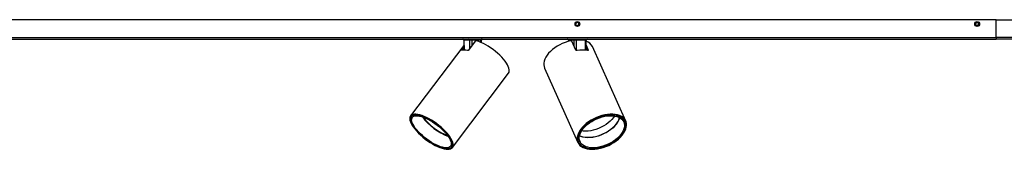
# Model space of a CAD drawing. Header units: millimetres. Extents: x 281 to 1105, y 472 to 665.
# Tile 3 of 8: x 488 to 695, y 472 to 499. Entities that reach past the tile are written whole.
import ezdxf

# ---------------------------------------------------------------- set-up
doc = ezdxf.new("R2010")
doc.units = ezdxf.units.MM

msp = doc.modelspace()

# ---------------------------------------------------------------- linework, layer by layer
at = {"color": 7, "linetype": 'Continuous', "lineweight": 25}
for p, q in [((693.02, 499.03), (393.11, 499.03)), ((604.81, 498.3), (605.11, 498.48)), ((604.81, 497.96), (604.81, 498.3)), ((605.41, 498.3), (605.11, 498.48)), ((605.41, 497.96), (605.41, 498.3)), ((688.72, 498.3), (689.02, 498.48)), ((688.72, 497.96), (688.72, 498.3)), ((689.32, 498.3), (689.02, 498.48)), ((689.32, 497.96), (689.32, 498.3)), ((693.02, 495.32), (693.02, 499.03)), ((693.02, 499.03), (992.93, 499.03)), ((604.81, 497.96), (605.11, 497.78)), ((605.41, 497.96), (605.11, 497.78)), ((688.72, 497.96), (689.02, 497.78)), ((689.32, 497.96), (689.02, 497.78)), ((393.11, 495.32), (693.02, 495.32)), ((393.11, 494.92), (693.02, 494.92)), ((581.25, 494.72), (581.27, 492.64)), ((582.53, 494.72), (581.3, 494.72)), ((583.67, 494.51), (582.27, 492.65)), ((584.84, 494.72), (582.94, 494.72)), ((584.97, 494.23), (584.97, 494.72)), ((603.27, 494.72), (603.27, 494.51)), ((604.43, 494.72), (603.31, 494.72)), ((604.8, 492.65), (603.96, 494.51)), ((606.8, 494.72), (604.84, 494.72)), ((606.93, 492.6), (606.95, 494.72)), ((693.02, 495.32), (693.02, 494.92)), ((992.93, 495.32), (693.02, 495.32)), ((992.93, 494.92), (693.02, 494.92)), ((581.26, 493.62), (570.09, 478.83)), ((580.63, 492.65), (581.26, 493.48)), ((580.97, 492.63), (581.27, 493.03)), ((606.93, 493.21), (607.23, 492.56)), ((606.94, 493.67), (607.4, 492.65)), ((615.26, 477.77), (608.25, 493.37)), ((578.87, 472.2), (590.65, 487.8)), ((598.22, 488.86), (605.23, 473.26)), ((570.32, 478.86), (570.22, 478.73)), ((615.12, 477.7), (615.01, 477.95)), ((615.03, 477.91), (615.04, 477.87)), ((615.06, 477.86), (615.09, 477.75)), ((605.27, 473.57), (605.38, 473.32)), ((605.3, 473.5), (605.28, 473.53)), ((605.35, 473.38), (605.3, 473.47)), ((578.75, 472.3), (578.85, 472.43))]:
    msp.add_line(p, q, dxfattribs=at)
at = {"color": 8, "linetype": 'Continuous', "lineweight": 25}
for p, q in [((581.3, 494.72), (581.32, 492.64)), ((582.53, 493), (582.53, 494.72)), ((582.94, 494.72), (582.95, 493.55)), ((584.83, 494.29), (584.84, 494.72)), ((603.31, 494.72), (603.31, 494.52)), ((604.44, 493.45), (604.43, 494.72)), ((604.84, 494.72), (604.85, 492.59)), ((606.78, 492.62), (606.8, 494.72)), ((580.63, 492.65), (580.7, 492.58)), ((607.33, 492.54), (607.4, 492.65))]:
    msp.add_line(p, q, dxfattribs=at)
at = {"color": 7, "linetype": 'Continuous', "lineweight": 25, "flags": 128}
for points in [[(583.05, 494.92), (583.03, 494.92), (583.01, 494.91), (582.99, 494.89), (582.97, 494.86), (582.96, 494.83), (582.95, 494.8), (582.94, 494.76), (582.94, 494.72)], [(590.65, 487.8), (590.65, 487.81), (590.76, 488.01), (590.81, 488.25), (590.8, 488.53), (590.74, 488.84), (590.61, 489.19), (590.43, 489.55), (590.2, 489.94), (589.92, 490.34), (589.59, 490.75), (589.22, 491.16), (588.81, 491.58), (588.37, 491.99), (587.9, 492.39), (587.41, 492.77), (586.9, 493.13), (586.39, 493.46), (585.88, 493.77), (585.37, 494.04), (584.87, 494.27), (584.39, 494.47), (583.93, 494.62)], [(584.95, 494.92), (584.92, 494.92), (584.9, 494.91), (584.89, 494.89), (584.87, 494.86), (584.86, 494.83), (584.84, 494.8), (584.84, 494.76), (584.84, 494.72)], [(603.7, 494.62), (603.11, 494.47), (602.53, 494.27), (601.95, 494.04), (601.4, 493.77), (600.86, 493.46), (600.36, 493.13), (599.89, 492.77), (599.46, 492.39), (599.08, 491.99), (598.76, 491.58), (598.49, 491.16), (598.29, 490.75), (598.14, 490.34), (598.06, 489.94), (598.05, 489.55), (598.11, 489.19), (598.22, 488.86)], [(604.94, 494.92), (604.92, 494.92), (604.91, 494.91), (604.89, 494.89), (604.87, 494.86), (604.86, 494.83), (604.85, 494.8), (604.85, 494.76), (604.84, 494.72)], [(606.9, 494.92), (606.88, 494.92), (606.86, 494.91), (606.85, 494.89), (606.83, 494.86), (606.82, 494.83), (606.81, 494.8), (606.8, 494.76), (606.8, 494.72)], [(577.91, 471.83), (578.23, 471.86), (578.5, 471.93), (578.72, 472.05), (578.88, 472.21), (578.99, 472.42), (579.03, 472.66), (579.02, 472.95), (578.95, 473.27), (578.82, 473.61), (578.63, 473.98), (578.39, 474.38), (578.1, 474.78), (577.76, 475.2), (577.38, 475.62), (576.96, 476.04), (576.51, 476.45), (576.04, 476.85), (575.54, 477.23), (575.03, 477.59), (574.51, 477.92), (573.99, 478.22), (573.47, 478.49), (572.98, 478.72), (572.5, 478.9), (572.04, 479.04), (571.62, 479.14), (571.23, 479.19), (570.89, 479.19), (570.6, 479.14), (570.35, 479.04), (570.16, 478.9), (570.03, 478.72), (569.95, 478.49), (569.93, 478.22), (569.97, 477.92), (570.07, 477.59), (570.23, 477.23), (570.45, 476.85), (570.71, 476.45), (571.03, 476.04), (571.39, 475.62), (571.79, 475.2), (572.22, 474.78), (572.69, 474.38), (573.18, 473.98), (573.68, 473.61), (574.2, 473.27), (574.72, 472.95), (575.24, 472.66), (575.74, 472.42), (576.23, 472.21), (576.7, 472.05), (577.14, 471.93), (577.54, 471.86), (577.91, 471.83)], [(577.82, 471.93), (578.14, 471.95), (578.41, 472.02), (578.62, 472.14), (578.78, 472.31), (578.88, 472.52), (578.92, 472.77), (578.9, 473.05), (578.82, 473.37), (578.68, 473.72), (578.49, 474.09), (578.24, 474.48), (577.94, 474.89), (577.6, 475.3), (577.21, 475.72), (576.78, 476.14), (576.33, 476.54), (575.84, 476.93), (575.35, 477.31), (574.83, 477.65), (574.32, 477.97), (573.8, 478.26), (573.3, 478.51), (572.81, 478.72), (572.35, 478.88), (571.91, 479), (571.51, 479.08), (571.14, 479.1), (570.83, 479.08), (570.56, 479), (570.35, 478.88), (570.19, 478.72), (570.09, 478.51), (570.05, 478.26), (570.07, 477.97), (570.14, 477.65), (570.28, 477.31), (570.48, 476.93), (570.73, 476.54), (571.02, 476.14), (571.37, 475.72), (571.76, 475.3), (572.18, 474.89), (572.64, 474.48), (573.12, 474.09), (573.62, 473.72), (574.13, 473.37), (574.65, 473.05), (575.16, 472.77), (575.67, 472.52), (576.15, 472.31), (576.62, 472.14), (577.06, 472.02), (577.46, 471.95), (577.82, 471.93)], [(578.22, 474.49), (578.47, 474.1), (578.67, 473.73), (578.8, 473.38), (578.88, 473.06), (578.9, 472.78), (578.86, 472.53), (578.76, 472.32), (578.61, 472.16), (578.39, 472.04), (578.13, 471.96), (577.81, 471.94), (577.45, 471.96), (577.05, 472.03), (576.62, 472.15), (576.15, 472.32), (575.67, 472.52), (575.17, 472.77), (574.65, 473.06), (574.14, 473.37), (573.63, 473.72), (573.13, 474.09), (572.65, 474.48), (572.2, 474.89), (571.77, 475.3), (571.39, 475.72), (571.04, 476.13), (570.74, 476.53), (570.49, 476.92), (570.3, 477.29), (570.16, 477.64), (570.08, 477.96), (570.06, 478.25), (570.1, 478.5), (570.2, 478.7), (570.36, 478.87), (570.57, 478.99), (570.84, 479.06), (571.15, 479.09), (571.51, 479.06), (571.91, 478.99), (572.35, 478.87), (572.81, 478.71), (573.3, 478.5), (573.8, 478.25), (574.31, 477.97), (574.83, 477.65), (575.34, 477.3), (575.83, 476.93), (576.31, 476.54), (576.77, 476.14), (577.19, 475.73), (577.58, 475.31), (577.92, 474.9), (578.22, 474.49)], [(578.01, 474.55), (578.25, 474.17), (578.44, 473.82), (578.57, 473.49), (578.64, 473.18), (578.65, 472.91), (578.61, 472.67), (578.51, 472.48), (578.35, 472.33), (578.14, 472.22), (577.87, 472.16), (577.56, 472.14), (577.2, 472.17), (576.81, 472.25), (576.39, 472.38), (575.93, 472.55), (575.46, 472.76), (574.97, 473.01), (574.48, 473.29), (573.99, 473.61), (573.5, 473.95), (573.03, 474.32), (572.57, 474.7), (572.15, 475.09), (571.76, 475.49), (571.4, 475.89), (571.09, 476.28), (570.83, 476.66), (570.62, 477.03), (570.46, 477.38), (570.36, 477.7), (570.31, 477.99), (570.33, 478.24), (570.4, 478.45), (570.53, 478.63), (570.72, 478.76), (570.96, 478.84), (571.25, 478.88), (571.58, 478.87), (571.95, 478.82), (572.36, 478.72), (572.8, 478.57), (573.27, 478.38), (573.75, 478.15), (574.24, 477.88), (574.73, 477.58), (575.22, 477.25), (575.71, 476.89), (576.17, 476.52), (576.61, 476.13), (577.02, 475.74), (577.39, 475.34), (577.73, 474.94), (578.01, 474.55)], [(608.21, 471.83), (608.76, 471.86), (609.34, 471.93), (609.93, 472.05), (610.52, 472.21), (611.11, 472.42), (611.68, 472.66), (612.24, 472.95), (612.78, 473.27), (613.27, 473.61), (613.73, 473.98), (614.15, 474.38), (614.51, 474.78), (614.82, 475.2), (615.07, 475.62), (615.25, 476.04), (615.37, 476.45), (615.43, 476.85), (615.41, 477.23), (615.33, 477.59), (615.18, 477.92), (614.97, 478.22), (614.7, 478.49), (614.37, 478.72), (613.98, 478.9), (613.55, 479.04), (613.07, 479.14), (612.56, 479.19), (612.01, 479.19), (611.44, 479.14), (610.86, 479.04), (610.27, 478.9), (609.68, 478.72), (609.1, 478.49), (608.53, 478.22), (607.98, 477.92), (607.46, 477.59), (606.98, 477.23), (606.55, 476.85), (606.16, 476.45), (605.82, 476.04), (605.54, 475.62), (605.32, 475.2), (605.17, 474.78), (605.08, 474.38), (605.06, 473.98), (605.11, 473.61), (605.23, 473.27), (605.41, 472.95), (605.65, 472.66), (605.95, 472.42), (606.31, 472.21), (606.72, 472.05), (607.18, 471.93), (607.68, 471.86), (608.21, 471.83)], [(608.26, 471.93), (608.81, 471.95), (609.38, 472.02), (609.97, 472.14), (610.55, 472.31), (611.14, 472.52), (611.71, 472.77), (612.26, 473.05), (612.78, 473.37), (613.27, 473.72), (613.72, 474.09), (614.13, 474.48), (614.48, 474.89), (614.77, 475.3), (615, 475.72), (615.17, 476.14), (615.27, 476.54), (615.3, 476.93), (615.26, 477.31), (615.16, 477.65), (614.99, 477.97), (614.76, 478.26), (614.46, 478.51), (614.11, 478.72), (613.7, 478.88), (613.25, 479), (612.76, 479.08), (612.23, 479.1), (611.68, 479.08), (611.11, 479), (610.53, 478.88), (609.94, 478.72), (609.36, 478.51), (608.78, 478.26), (608.23, 477.97), (607.71, 477.65), (607.22, 477.31), (606.77, 476.93), (606.37, 476.54), (606.02, 476.14), (605.73, 475.72), (605.49, 475.3), (605.33, 474.89), (605.23, 474.48), (605.19, 474.09), (605.23, 473.72), (605.33, 473.37), (605.5, 473.05), (605.74, 472.77), (606.03, 472.52), (606.39, 472.31), (606.79, 472.14), (607.24, 472.02), (607.73, 471.95), (608.26, 471.93)], [(614.12, 474.49), (613.72, 474.1), (613.27, 473.73), (612.78, 473.38), (612.26, 473.06), (611.71, 472.78), (611.14, 472.53), (610.56, 472.32), (609.98, 472.16), (609.39, 472.04), (608.82, 471.96), (608.27, 471.94), (607.75, 471.96), (607.26, 472.03), (606.81, 472.15), (606.4, 472.32), (606.05, 472.52), (605.76, 472.77), (605.52, 473.06), (605.35, 473.37), (605.25, 473.72), (605.21, 474.09), (605.24, 474.48), (605.34, 474.89), (605.51, 475.3), (605.74, 475.72), (606.03, 476.13), (606.38, 476.53), (606.78, 476.92), (607.22, 477.29), (607.71, 477.64), (608.23, 477.96), (608.78, 478.25), (609.35, 478.5), (609.93, 478.7), (610.52, 478.87), (611.1, 478.99), (611.67, 479.06), (612.22, 479.09), (612.74, 479.06), (613.23, 478.99), (613.68, 478.87), (614.09, 478.71), (614.44, 478.5), (614.73, 478.25), (614.97, 477.97), (615.14, 477.65), (615.24, 477.3), (615.28, 476.93), (615.25, 476.54), (615.15, 476.14), (614.98, 475.73), (614.75, 475.31), (614.46, 474.9), (614.12, 474.49)], [(613.9, 474.55), (613.51, 474.17), (613.08, 473.82), (612.61, 473.49), (612.11, 473.18), (611.58, 472.91), (611.03, 472.67), (610.47, 472.48), (609.91, 472.33), (609.35, 472.22), (608.8, 472.16), (608.28, 472.14), (607.78, 472.17), (607.32, 472.25), (606.9, 472.38), (606.52, 472.55), (606.2, 472.76), (605.93, 473.01), (605.73, 473.29), (605.59, 473.61), (605.51, 473.95), (605.5, 474.32), (605.56, 474.7), (605.68, 475.09), (605.87, 475.49), (606.11, 475.89), (606.42, 476.28), (606.78, 476.66), (607.19, 477.03), (607.64, 477.38), (608.13, 477.7), (608.65, 477.99), (609.19, 478.24), (609.74, 478.45), (610.3, 478.63), (610.87, 478.76), (611.42, 478.84), (611.95, 478.88), (612.47, 478.87), (612.95, 478.82), (613.39, 478.72), (613.79, 478.57), (614.14, 478.38), (614.43, 478.15), (614.67, 477.88), (614.84, 477.58), (614.95, 477.25), (615, 476.89), (614.97, 476.52), (614.88, 476.13), (614.73, 475.74), (614.51, 475.34), (614.23, 474.94), (613.9, 474.55)], [(612.92, 478.82), (612.69, 478.5), (612.37, 478.11), (612, 477.73), (611.58, 477.38), (611.12, 477.04), (610.63, 476.73), (610.11, 476.46), (609.57, 476.22), (609.01, 476.01), (608.45, 475.85), (607.9, 475.74), (607.35, 475.67), (606.83, 475.64)], [(606.83, 475.64), (606.33, 475.67), (606, 475.71)]]:
    msp.add_lwpolyline(points, dxfattribs=at)
at = {"color": 8, "linetype": 'Continuous', "lineweight": 25, "flags": 128}
for points in [[(605.55, 474.69), (605.81, 474.58), (606.24, 474.45), (606.72, 474.37), (607.22, 474.33), (607.76, 474.35), (608.32, 474.41), (608.89, 474.52), (609.46, 474.68), (610.03, 474.88), (610.59, 475.12), (611.13, 475.39), (611.64, 475.7), (612.12, 476.04), (612.56, 476.41), (612.96, 476.79)], [(612.98, 476.73), (612.59, 476.35), (612.15, 475.98), (611.67, 475.65), (611.16, 475.33), (610.62, 475.06), (610.06, 474.82), (609.49, 474.62), (608.91, 474.46), (608.34, 474.35), (607.79, 474.29), (607.25, 474.28), (606.74, 474.31), (606.27, 474.39), (605.84, 474.52), (605.55, 474.65)]]:
    msp.add_lwpolyline(points, dxfattribs=at)
at = {"color": 7, "linetype": 'Continuous', "lineweight": 25}
for centre, radius in [((605.11, 498.13), 0.5), ((605.11, 498.13), 0.489), ((689.02, 498.13), 0.5), ((689.02, 498.13), 0.489)]:
    msp.add_circle(centre, radius, dxfattribs=at)
for centre, radius, start, end in [((581.05, 494.72), 0.2, 0.8708, 90), ((581.11, 494.74), 0.186, 355.8516, 84.5808), ((582.34, 494.74), 0.186, 355.8516, 84.5808), ((585.17, 494.72), 0.2, 90, 179.5135), ((603.07, 494.72), 0.2, 0.6971, 90), ((603.12, 494.73), 0.188, 356.6528, 85.6621), ((604.25, 494.73), 0.188, 356.6528, 85.6621), ((607.15, 494.72), 0.2, 90, 179.3469), ((606.2, 492.35), 2.29, 26.4549, 70.9121), ((581.31, 490.22), 2.43, 73.0285, 106.9715), ((606.18, 486.53), 6.12, 79.3887, 100.6113)]:
    msp.add_arc(centre, radius, start, end, dxfattribs=at)
at = {"color": 8, "linetype": 'Continuous', "lineweight": 25}
for centre, radius, start, end in [((582.36, 485.94), 12.2, 216.7193, 249.1908), ((582.48, 486.11), 12.33, 217.4474, 248.4627), ((610.09, 479.69), 4.08, 314.7016, 342.623), ((610.06, 479.66), 4.14, 314.944, 343.0216)]:
    msp.add_arc(centre, radius, start, end, dxfattribs=at)
for centre, major_axis, ratio, start_param, end_param in [((581.55, 494.72), (0.3, -0.002), 0.001703, 3.142951, 3.718421), ((584.67, 494.72), (0.3, 0.002), 0.001703, 6.281276, 7.277078), ((603.57, 494.72), (0.3, -0.002), 0.002136, 3.140964, 3.664208), ((606.65, 494.72), (0.3, 0.002), 0.002136, 0.000432, 1.048105)]:
    msp.add_ellipse(centre, major_axis=major_axis, ratio=ratio, start_param=start_param, end_param=end_param, dxfattribs=at)
at = {"color": 7, "linetype": 'Continuous', "lineweight": 25}
for centre, ratio, start_param, end_param in [((582.78, 494.72), 0.008049, 0.994068, 2.564788), ((604.69, 494.72), 0.007944, 1.048304, 2.619024)]:
    msp.add_ellipse(centre, major_axis=(0.3, -0.001), ratio=ratio, start_param=start_param, end_param=end_param, dxfattribs=at)
for points, knots in [([(583.93, 494.62), (583.91, 494.62), (583.88, 494.63), (583.81, 494.61), (583.75, 494.58), (583.7, 494.54), (583.68, 494.52), (583.67, 494.51)], [0, 0, 0, 0, 0.227584, 0.455404, 0.676556, 0.888193, 1, 1, 1, 1]), ([(603.96, 494.51), (603.95, 494.53), (603.93, 494.56), (603.88, 494.6), (603.82, 494.62), (603.76, 494.63), (603.72, 494.62), (603.7, 494.62)], [0, 0, 0, 0, 0.203682, 0.407256, 0.613897, 0.828073, 1, 1, 1, 1]), ([(580.6, 492.54), (580.59, 492.54), (580.57, 492.53), (580.57, 492.55), (580.58, 492.58), (580.61, 492.62), (580.63, 492.64), (580.63, 492.65)], [0, 0, 0, 0, 0.223363, 0.446786, 0.66793, 0.882137, 1, 1, 1, 1]), ([(582.27, 492.65), (582.26, 492.64), (582.23, 492.61), (582.17, 492.57), (582.11, 492.54), (582.06, 492.53), (582.03, 492.54), (582.02, 492.54)], [0, 0, 0, 0, 0.205422, 0.410714, 0.619671, 0.835971, 1, 1, 1, 1]), ([(605.06, 492.54), (605.03, 492.54), (604.99, 492.53), (604.92, 492.55), (604.86, 492.58), (604.82, 492.62), (604.8, 492.64), (604.8, 492.65)], [0, 0, 0, 0, 0.223363, 0.446786, 0.66793, 0.882137, 1, 1, 1, 1]), ([(607.4, 492.65), (607.4, 492.64), (607.41, 492.61), (607.41, 492.57), (607.39, 492.54), (607.35, 492.53), (607.32, 492.54), (607.31, 492.54)], [0, 0, 0, 0, 0.205422, 0.410714, 0.619671, 0.835971, 1, 1, 1, 1])]:
    msp.add_open_spline(points, degree=3, knots=knots, dxfattribs=at)

doc.saveas('drawing.dxf')
